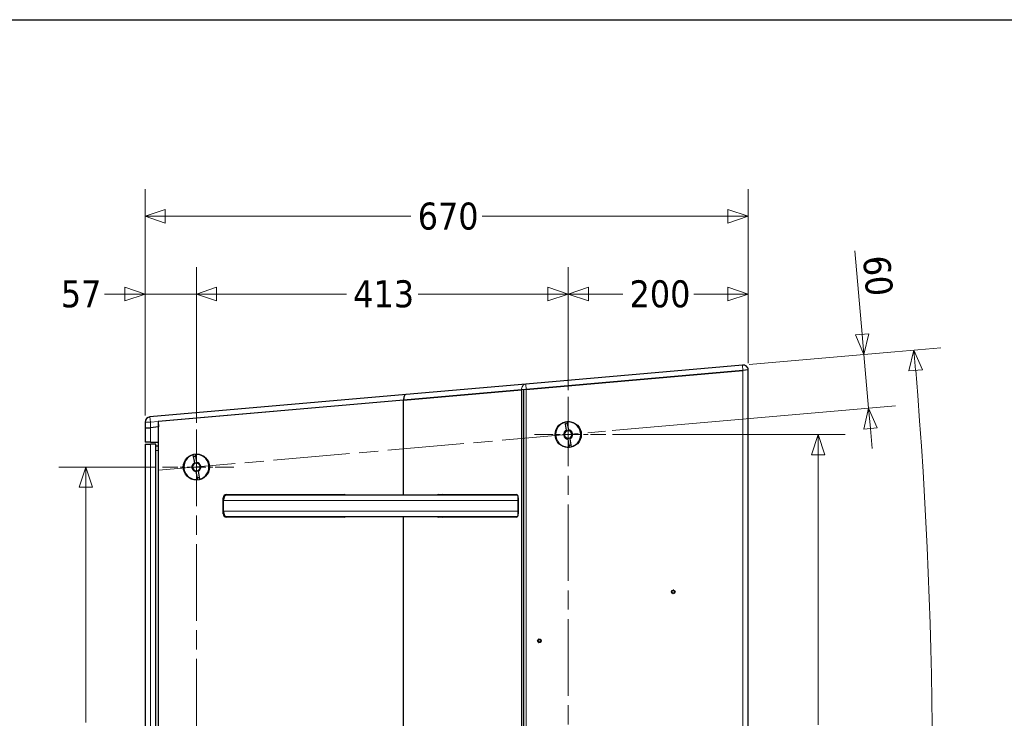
# Model space of a CAD drawing. Header units: millimetres. Extents: x -2236 to 4365, y 90 to 3088.
# Tile 38 of 39: x 2178 to 3271, y 2284 to 3060. Entities that reach past the tile are written whole.
import ezdxf

# ---------------------------------------------------------------- set-up
doc = ezdxf.new("R2010")
doc.units = ezdxf.units.MM
doc.header["$LTSCALE"] = 15
doc.linetypes.add('CHAIN', pattern=[0.3543, 0.2362, -0.0295, 0.0591, -0.0295])
doc.linetypes.add('LONG_DASH_DOTTED', pattern=[0.3001, 0.2362, -0.0295, 0.0049, -0.0295])
doc.layers.add('Border (ISO)', color=7, linetype='Continuous', lineweight=25)
doc.layers.add('Visibile (ISO)', color=7, linetype='Continuous', lineweight=25)
for name, color, linetype, lineweight, true_color in [('Centro (ISO)', 7, 'Continuous', 15, 0x0080bf), ("Linea d'asse (ISO)", 7, 'LONG_DASH_DOTTED', 15, 0xff0080), ('Quota (ISO)', 7, 'Continuous', 15, 0x008000), ('Visibile sottile (ISO)', 9, 'Continuous', 18, 0x808080)]:
    doc.layers.add(name, color=color, linetype=linetype, lineweight=lineweight, true_color=true_color)
doc.styles.add('Testo nota (ISO)', font='tahoma.ttf')
doc.dimstyles.new('Default (ISO)', dxfattribs={"dimscale": 15, "dimtxt": 2, "dimasz": 1.5, "dimexe": 2, "dimexo": 0.5, "dimgap": 0.5, "dimtad": 1, "dimtoh": 1, "dimrnd": 1e-08, "dimtxsty": 'Testo nota (ISO)', "dimblk": 'Filled-1', "dimcen": 0.09, "dimdle": 10, "dimclrd": 256, "dimclre": 256, "dimclrt": 256, "dimazin": 2, "dimtfac": 0.75, "dimtmove": 0, "dimatfit": 3, "dimfxl": 0, "dimtolj": 1, "dimtzin": 0, "dimlwd": -1, "dimlwe": -1, "dimarcsym": 0})

# ---------------------------------------------------------------- blocks, each defined once
blk = doc.blocks.new('Bordi Bordo di default')
at = {"layer": 'Border (ISO)', "flags": 128}
blk.add_lwpolyline([(6, 6), (6, 204), (291, 204), (291, 6), (6, 6)], dxfattribs=at)
blk = doc.blocks.new('Filled-1')
at = {"color": 0}
for p, q in [((0, 0), (-1, 0.333)), ((-1, 0.333), (-1, -0.333)), ((-1, 0), (0, 0)), ((-1, -0.333), (0, 0))]:
    blk.add_line(p, q, dxfattribs=at)
at = {"color": 0, "flags": 128}
blk.add_lwpolyline([(-1, -0.333), (0, 0), (-1, 0.333), (-1, -0.333)], dxfattribs=at)
at = {"color": 0}
blk.add_solid([(-1, -0.333), (0, 0), (-1, 0.333), (-1, -0.333)], dxfattribs=at)
blk = doc.blocks.new('*D16')
at = {"layer": 'Defpoints', "color": 0, "transparency": 16777216}
for p in [(2317, 2755.1), (2317, 2612.6), (2374, 2604.6)]:
    blk.add_point(p, dxfattribs=at)
at = {"layer": 'Quota (ISO)', "transparency": 16777216}
for p, q in [((2317, 2620.1), (2317, 2785.1)), ((2374, 2612.1), (2374, 2785.1)), ((2294.5, 2755.1), (2272, 2755.1)), ((2374, 2755.1), (2317, 2755.1)), ((2396.5, 2755.1), (2419, 2755.1))]:
    blk.add_line(p, q, dxfattribs=at)
at = {"layer": 'Quota (ISO)', "transparency": 16777216, "xscale": 22.5, "yscale": 22.5, "zscale": 22.5}
blk.add_blockref('Filled-1', (2317, 2755.1), dxfattribs=at)
at = {"layer": 'Quota (ISO)', "transparency": 16777216, "xscale": 22.5, "yscale": 22.5, "zscale": 22.5, "rotation": 180}
blk.add_blockref('Filled-1', (2374, 2755.1), dxfattribs=at)
at = {"layer": 'Quota (ISO)', "transparency": 16777216, "insert": (2223.5, 2755.1), "char_height": 30, "attachment_point": 4, "style": 'Testo nota (ISO)'}
blk.add_mtext('\\A1;57', dxfattribs=at)
blk = doc.blocks.new('*D17')
at = {"layer": 'Defpoints', "color": 0, "transparency": 16777216}
for p in [(2787, 2755.1), (2787, 2640.7), (2374, 2604.6)]:
    blk.add_point(p, dxfattribs=at)
at = {"layer": 'Quota (ISO)', "transparency": 16777216}
for p, q in [((2374, 2612.1), (2374, 2785.1)), ((2787, 2648.2), (2787, 2785.1)), ((2396.5, 2755.1), (2540.8, 2755.1)), ((2764.5, 2755.1), (2620.3, 2755.1))]:
    blk.add_line(p, q, dxfattribs=at)
at = {"layer": 'Quota (ISO)', "transparency": 16777216, "xscale": 22.5, "yscale": 22.5, "zscale": 22.5, "rotation": 180}
blk.add_blockref('Filled-1', (2374, 2755.1), dxfattribs=at)
at = {"layer": 'Quota (ISO)', "transparency": 16777216, "xscale": 22.5, "yscale": 22.5, "zscale": 22.5}
blk.add_blockref('Filled-1', (2787, 2755.1), dxfattribs=at)
at = {"layer": 'Quota (ISO)', "transparency": 16777216, "insert": (2548.3, 2755.1), "char_height": 30, "attachment_point": 4, "style": 'Testo nota (ISO)'}
blk.add_mtext('\\A1;413', dxfattribs=at)
blk = doc.blocks.new('*D18')
at = {"layer": 'Defpoints', "color": 0, "transparency": 16777216}
for p in [(2987, 2755.1), (2987, 2670.7), (2787, 2640.7)]:
    blk.add_point(p, dxfattribs=at)
at = {"layer": 'Quota (ISO)', "transparency": 16777216}
for p, q in [((2787, 2648.2), (2787, 2785.1)), ((2987, 2678.2), (2987, 2785.1)), ((2809.5, 2755.1), (2847.7, 2755.1)), ((2964.5, 2755.1), (2926.4, 2755.1))]:
    blk.add_line(p, q, dxfattribs=at)
at = {"layer": 'Quota (ISO)', "transparency": 16777216, "xscale": 22.5, "yscale": 22.5, "zscale": 22.5, "rotation": 180}
blk.add_blockref('Filled-1', (2787, 2755.1), dxfattribs=at)
at = {"layer": 'Quota (ISO)', "transparency": 16777216, "xscale": 22.5, "yscale": 22.5, "zscale": 22.5}
blk.add_blockref('Filled-1', (2987, 2755.1), dxfattribs=at)
at = {"layer": 'Quota (ISO)', "transparency": 16777216, "insert": (2855.2, 2755.1), "char_height": 30, "attachment_point": 4, "style": 'Testo nota (ISO)'}
blk.add_mtext('\\A1;200', dxfattribs=at)
blk = doc.blocks.new('*D19')
at = {"layer": 'Defpoints', "color": 0, "transparency": 16777216}
for p in [(2980.5, 2676.2), (-2236.5, 2219.7), (3189.4, 2061.9), (2980.5, 1763.3)]:
    blk.add_point(p, dxfattribs=at)
at = {"layer": 'Quota (ISO)', "transparency": 16777216}
for p, q in [((2988, 2676.8), (3200.9, 2695.5)), ((2988, 1762.7), (3200.9, 1744))]:
    blk.add_line(p, q, dxfattribs=at)
blk.add_arc((-2236.5, 2219.7), 5428.2, 355.2375, 4.7625, dxfattribs=at)
at = {"layer": 'Quota (ISO)', "transparency": 16777216, "xscale": 22.5, "yscale": 22.5, "zscale": 22.5}
for p, rotation in [((3171, 2692.8), 94.88125373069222), ((3171, 1746.6), 265.1187462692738)]:
    blk.add_blockref('Filled-1', p, dxfattribs=dict(at, rotation=rotation))
at = {"layer": 'Quota (ISO)', "transparency": 16777216, "insert": (3168.6, 2190.8), "char_height": 30, "attachment_point": 4, "rotation": 90, "style": 'Testo nota (ISO)'}
blk.add_mtext('\\A1;10°', dxfattribs=at)
blk = doc.blocks.new('*D23')
at = {"layer": 'Defpoints', "color": 0, "transparency": 16777216}
for p in [(2980.5, 2676.2), (3120.7, 2628.2), (2828.6, 2602.7)]:
    blk.add_point(p, dxfattribs=at)
at = {"layer": 'Quota (ISO)', "transparency": 16777216}
for p, q in [((3113.5, 2710.4), (3105.4, 2803.3)), ((2988, 2676.8), (3145.3, 2690.6)), ((3120.7, 2628.2), (3115.4, 2688)), ((2836, 2603.3), (3150.6, 2630.8)), ((3122.6, 2605.8), (3124.6, 2583.4))]:
    blk.add_line(p, q, dxfattribs=at)
at = {"layer": 'Quota (ISO)', "transparency": 16777216, "xscale": 22.5, "yscale": 22.5, "zscale": 22.5}
for p, rotation in [((3115.4, 2688), 274.999999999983), ((3120.7, 2628.2), 94.99999999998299)]:
    blk.add_blockref('Filled-1', p, dxfattribs=dict(at, rotation=rotation))
at = {"layer": 'Quota (ISO)', "transparency": 16777216, "insert": (3129, 2797.8), "char_height": 30, "attachment_point": 4, "rotation": 275, "style": 'Testo nota (ISO)'}
blk.add_mtext('\\A1;60', dxfattribs=at)
blk = doc.blocks.new('*D26')
at = {"layer": 'Defpoints', "color": 0, "transparency": 16777216}
for p in [(2987, 2841.5), (2987, 2670.7), (2317, 2612.6)]:
    blk.add_point(p, dxfattribs=at)
at = {"layer": 'Quota (ISO)', "transparency": 16777216}
for p, q in [((2317, 2620.1), (2317, 2871.5)), ((2987, 2678.2), (2987, 2871.5)), ((2339.5, 2841.5), (2612.4, 2841.5)), ((2964.5, 2841.5), (2691.6, 2841.5))]:
    blk.add_line(p, q, dxfattribs=at)
at = {"layer": 'Quota (ISO)', "transparency": 16777216, "xscale": 22.5, "yscale": 22.5, "zscale": 22.5, "rotation": 180}
blk.add_blockref('Filled-1', (2317, 2841.5), dxfattribs=at)
at = {"layer": 'Quota (ISO)', "transparency": 16777216, "xscale": 22.5, "yscale": 22.5, "zscale": 22.5}
blk.add_blockref('Filled-1', (2987, 2841.5), dxfattribs=at)
at = {"layer": 'Quota (ISO)', "transparency": 16777216, "insert": (2619.9, 2841.5), "char_height": 30, "attachment_point": 4, "style": 'Testo nota (ISO)'}
blk.add_mtext('\\A1;670', dxfattribs=at)
blk = doc.blocks.new('*D30')
at = {"layer": 'Defpoints', "color": 0, "transparency": 16777216}
for p in [(2828.7, 2599), (2828.7, 1840.5), (3064.7, 1840.5)]:
    blk.add_point(p, dxfattribs=at)
at = {"layer": 'Quota (ISO)', "transparency": 16777216}
for p, q in [((2836.2, 2599), (3094.7, 2599)), ((3064.7, 2576.5), (3064.7, 2276.5)), ((3064.7, 1863), (3064.7, 2163)), ((2836.2, 1840.5), (3094.7, 1840.5))]:
    blk.add_line(p, q, dxfattribs=at)
at = {"layer": 'Quota (ISO)', "transparency": 16777216, "xscale": 22.5, "yscale": 22.5, "zscale": 22.5}
for p, rotation in [((3064.7, 2599), 90), ((3064.7, 1840.5), 270)]:
    blk.add_blockref('Filled-1', p, dxfattribs=dict(at, rotation=rotation))
at = {"layer": 'Quota (ISO)', "transparency": 16777216, "insert": (3064.7, 2170.5), "char_height": 30, "attachment_point": 4, "rotation": 90, "style": 'Testo nota (ISO)'}
blk.add_mtext('\\A1;758,5', dxfattribs=at)
blk = doc.blocks.new('*D31')
at = {"layer": 'Defpoints', "color": 0, "transparency": 16777216}
for p in [(2336.5, 2562.9), (2251.2, 1880.3), (2331.7, 1880.3)]:
    blk.add_point(p, dxfattribs=at)
at = {"layer": 'Quota (ISO)', "transparency": 16777216}
for p, q in [((2329, 2562.9), (2221.2, 2562.9)), ((2251.2, 2540.4), (2251.2, 2278.9)), ((2251.2, 1902.8), (2251.2, 2164.3)), ((2324.2, 1880.3), (2221.2, 1880.3))]:
    blk.add_line(p, q, dxfattribs=at)
at = {"layer": 'Quota (ISO)', "transparency": 16777216, "xscale": 22.5, "yscale": 22.5, "zscale": 22.5}
for p, rotation in [((2251.2, 2562.9), 90), ((2251.2, 1880.3), 270)]:
    blk.add_blockref('Filled-1', p, dxfattribs=dict(at, rotation=rotation))
at = {"layer": 'Quota (ISO)', "transparency": 16777216, "insert": (2251.2, 2171.8), "char_height": 30, "attachment_point": 4, "rotation": 90, "style": 'Testo nota (ISO)'}
blk.add_mtext('\\A1;682,6', dxfattribs=at)

msp = doc.modelspace()

# ---------------------------------------------------------------- linework, layer by layer
at = {"layer": 'Centro (ISO)', "linetype": 'CHAIN', "ltscale": 5.866186}
for p, q in [((2749.544, 2599.021), (2828.732, 2599.021)), ((2415.732, 2562.888), (2336.544, 2562.888))]:
    msp.add_line(p, q, dxfattribs=at)
at = {"layer": "Linea d'asse (ISO)", "linetype": 'CHAIN', "ltscale": 23.990969}
for p, q in [((2787.044, 1798.787), (2787.044, 2640.709)), ((2374.044, 2604.576), (2374.044, 1834.108)), ((2332.515, 2559.255), (2828.573, 2602.654))]:
    msp.add_line(p, q, dxfattribs=at)
at = {"layer": 'Visibile (ISO)'}
for p, q in [((2980.544, 2676.179), (2739.965, 2655.131)), ((2740.488, 2649.154), (2981.067, 2670.202)), ((2981.044, 2670.2), (2740.508, 2649.156)), ((2987.044, 2670.725), (2981.067, 2670.202)), ((2987.044, 1768.771), (2987.044, 2670.725)), ((2604.253, 2637.235), (2735.317, 2648.702)), ((2735.312, 2648.701), (2604.253, 2637.235)), ((2739.965, 2655.131), (2607.175, 2643.514)), ((2735.312, 2648.701), (2735.317, 2648.702)), ((2740.488, 2649.154), (2735.317, 2648.702)), ((2737.508, 2648.893), (2737.508, 1790.602)), ((2737.508, 1790.602), (2737.508, 2648.893)), ((2740.488, 2649.154), (2740.508, 2649.156)), ((2607.175, 2643.514), (2322.521, 2618.61)), ((2604.253, 2637.235), (2331.521, 2613.374)), ((2604.253, 2637.235), (2332.044, 2613.42)), ((2604.253, 2531.748), (2604.253, 2637.235)), ((2604.253, 2531.748), (2604.253, 2637.235)), ((2317.044, 2612.633), (2317.044, 2606.085)), ((2323.044, 2606.61), (2317.044, 2606.085)), ((2317.044, 2606.085), (2323.044, 2606.61)), ((2317.044, 2606.085), (2317.044, 2590.338)), ((2332.044, 2607.397), (2323.044, 2606.61)), ((2332.044, 2607.397), (2323.044, 2606.61)), ((2331.521, 2613.374), (2332.044, 2607.397)), ((2332.044, 1826.076), (2332.044, 2613.42)), ((2332.044, 2590.338), (2332.044, 2607.397)), ((2785.209, 2603.672), (2783.634, 2612.599)), ((2785.604, 2612.947), (2787.178, 2604.019)), ((2788.484, 2585.095), (2786.91, 2594.023)), ((2788.88, 2594.37), (2790.454, 2585.443)), ((2323.044, 2590.338), (2317.044, 2590.338)), ((2317.044, 2588.338), (2323.044, 2588.338)), ((2317.044, 2588.338), (2317.044, 1826.863)), ((2323.044, 2590.338), (2332.044, 2590.338)), ((2329.044, 2588.338), (2323.044, 2588.338)), ((2329.044, 1826.338), (2329.044, 2588.338)), ((2329.044, 2586.338), (2332.044, 2586.338)), ((2372.209, 2567.539), (2370.634, 2576.467)), ((2372.604, 2576.814), (2374.178, 2567.886)), ((2375.484, 2548.962), (2373.91, 2557.89)), ((2375.88, 2558.237), (2377.454, 2549.31)), ((2403.753, 2510.848), (2403.753, 2528.648)), ((2730.636, 2531.748), (2407.267, 2531.748)), ((2407.353, 2532.248), (2538.178, 2532.248)), ((2642.425, 2532.248), (2729.721, 2532.248)), ((2731.521, 2528.648), (2731.521, 2510.848)), ((2404.253, 2513.748), (2404.253, 2525.748)), ((2731.271, 2513.748), (2731.271, 2525.748)), ((2407.267, 2507.748), (2730.636, 2507.748)), ((2538.178, 2507.248), (2407.353, 2507.248)), ((2604.253, 2231.748), (2604.253, 2507.748)), ((2604.253, 2231.748), (2604.253, 2507.748)), ((2729.721, 2507.248), (2642.425, 2507.248))]:
    msp.add_line(p, q, dxfattribs=at)
for centre, radius in [((2787.044, 2599.021), 14.5), ((2374.044, 2562.888), 14.5), ((2903.669, 2424.175), 2), ((2755.044, 2369.748), 2)]:
    msp.add_circle(centre, radius, dxfattribs=at)
for centre, radius, start, end in [((2981.067, 2670.202), 6, 5, 95), ((2323.044, 2612.633), 6, 95, 180), ((2787.044, 2599.021), 14, 104.096044, 275.903956), ((2787.044, 2599.021), 5, 111.536959, 268.463041), ((2787.044, 2599.021), 4.188, 113.814396, 266.185604), ((2787.044, 2599.021), 12, 95.219808, 104.780192), ((2787.044, 2599.021), 4.188, 86.185604, 113.814396), ((2787.044, 2599.021), 14, 284.096044, 95.903956), ((2787.044, 2599.021), 5, 291.536959, 88.463041), ((2787.044, 2599.021), 4.188, 293.814396, 86.185604), ((2787.044, 2599.021), 4.188, 266.185604, 293.814396), ((2787.044, 2599.021), 12, 275.219808, 284.780192), ((2374.044, 2562.888), 14, 104.096044, 275.903956), ((2374.044, 2562.888), 12, 95.219808, 104.780192), ((2374.044, 2562.888), 14, 284.096044, 95.903956), ((2374.044, 2562.888), 5, 111.536959, 268.463041), ((2374.044, 2562.888), 4.188, 113.814396, 266.185604), ((2374.044, 2562.888), 4.188, 86.185604, 113.814396), ((2374.044, 2562.888), 4.188, 266.185604, 293.814396), ((2374.044, 2562.888), 5, 291.536959, 88.463041), ((2374.044, 2562.888), 4.188, 293.814396, 86.185604), ((2374.044, 2562.888), 12, 275.219808, 284.780192), ((2407.353, 2528.648), 3.6, 90, 180), ((2538.178, 2528.648), 3.6, 59.441568, 90), ((2407.353, 2510.848), 3.6, 180, 270), ((2538.178, 2510.848), 3.6, 270, 300.558432), ((2902.098, 2423.603), 0.279, 128.189793, 271.810207), ((2901.323, 2424.588), 0.975, 308.189685, 31.810315), ((2902.138, 2422.35), 0.975, 8.189793, 91.810207), ((2902.389, 2425.249), 0.279, 68.189685, 211.810315), ((2902.854, 2426.413), 0.975, 248.189685, 331.810315), ((2903.379, 2422.529), 0.279, 188.189685, 331.810315), ((2904.484, 2421.937), 0.975, 68.189685, 151.810315), ((2903.959, 2425.821), 0.279, 8.189685, 151.810315), ((2905.2, 2425.999), 0.975, 188.189685, 271.810315), ((2904.949, 2423.1), 0.279, 248.189685, 31.810315), ((2906.015, 2423.761), 0.975, 128.189685, 211.810315), ((2905.24, 2424.746), 0.279, 308.189685, 91.810315), ((2753.373, 2369.748), 0.279, 108.189793, 251.810207), ((2752.981, 2370.939), 0.975, 288.189685, 11.810315), ((2752.981, 2368.557), 0.975, 348.189793, 71.810207), ((2754.208, 2371.195), 0.279, 48.189685, 191.810315), ((2754.208, 2368.3), 0.279, 168.189685, 311.810315), ((2755.044, 2372.13), 0.975, 228.189685, 311.810315), ((2755.044, 2367.366), 0.975, 48.189685, 131.810315), ((2755.88, 2371.195), 0.279, 348.189685, 131.810315), ((2755.88, 2368.3), 0.279, 228.189685, 11.810315), ((2757.107, 2370.939), 0.975, 168.189685, 251.810315), ((2757.107, 2368.557), 0.975, 108.189685, 191.810315), ((2756.715, 2369.748), 0.279, 288.189685, 71.810315)]:
    msp.add_arc(centre, radius, start, end, dxfattribs=at)
for centre, major_axis, ratio, start_param, end_param in [((2607.698, 2637.537), (0.523, -5.977), 0.57624916, 3.14159265, 4.71238898), ((2642.425, 2528.648), (0, 3.6), 0.5, 0, 0.53334525), ((2647.621, 2528.648), (0, 3.6), 0.5, 0, 0.53334525), ((2729.721, 2528.648), (0, 3.6), 0.5, 4.71238898, 6.28318531), ((2642.425, 2510.848), (0, -3.6), 0.5, 5.74984006, 6.28318531), ((2647.621, 2510.848), (0, -3.6), 0.5, 5.74984006, 6.28318531), ((2729.721, 2510.848), (0, -3.6), 0.5, 0, 1.57079633)]:
    msp.add_ellipse(centre, major_axis=major_axis, ratio=ratio, start_param=start_param, end_param=end_param, dxfattribs=at)
for points, weights in [([(2785.353, 2602.852), (2785.287, 2603.226), (2785.209, 2603.672)], [1, 1.00412650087, 1]), ([(2787.178, 2604.019), (2787.257, 2603.573), (2787.323, 2603.2)], [1, 1.00412650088, 1]), ([(2786.91, 2594.023), (2786.831, 2594.469), (2786.765, 2594.842)], [1, 1.00412650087, 1]), ([(2788.735, 2595.19), (2788.801, 2594.816), (2788.88, 2594.37)], [1, 1.00412650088, 1]), ([(2372.353, 2566.72), (2372.287, 2567.093), (2372.209, 2567.539)], [1, 1.00412650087, 1]), ([(2374.178, 2567.886), (2374.257, 2567.44), (2374.323, 2567.067)], [1, 1.00412650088, 1]), ([(2375.735, 2559.057), (2375.801, 2558.683), (2375.88, 2558.237)], [1, 1.00412650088, 1]), ([(2373.91, 2557.89), (2373.831, 2558.336), (2373.765, 2558.709)], [1, 1.00412650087, 1])]:
    msp.add_rational_spline(points, weights, degree=2, dxfattribs=at)
for points, knots in [([(2407.267, 2531.748), (2407.081, 2531.748), (2406.878, 2531.711), (2406.479, 2531.553), (2406.284, 2531.432), (2405.94, 2531.148), (2405.76, 2530.959), (2405.423, 2530.51), (2405.266, 2530.249), (2405.003, 2529.725), (2404.873, 2529.413), (2404.648, 2528.742), (2404.553, 2528.382), (2404.411, 2527.699), (2404.351, 2527.312), (2404.272, 2526.521), (2404.253, 2526.118), (2404.253, 2525.748)], [0.890620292, 0.890620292, 0.890620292, 0.890620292, 1.002370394, 1.002370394, 1.114120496, 1.114120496, 1.225609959, 1.225609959, 1.337099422, 1.337099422, 1.44827099, 1.44827099, 1.559442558, 1.559442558, 1.670350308, 1.670350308, 1.781258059, 1.781258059, 1.781258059, 1.781258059]), ([(2731.271, 2525.748), (2731.271, 2526.115), (2731.289, 2526.516), (2731.368, 2527.3), (2731.429, 2527.683), (2731.507, 2528.052), (2731.514, 2528.083), (2731.521, 2528.114)], [1.801782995, 1.801782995, 1.801782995, 1.801782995, 1.911882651, 1.911882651, 2.021982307, 2.021982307, 2.032012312, 2.032012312, 2.032012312, 2.032012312]), ([(2404.253, 2513.748), (2404.253, 2513.378), (2404.272, 2512.975), (2404.351, 2512.184), (2404.411, 2511.797), (2404.553, 2511.113), (2404.648, 2510.754), (2404.873, 2510.082), (2405.003, 2509.771), (2405.266, 2509.247), (2405.423, 2508.986), (2405.76, 2508.537), (2405.94, 2508.348), (2406.284, 2508.064), (2406.479, 2507.943), (2406.878, 2507.785), (2407.081, 2507.748), (2407.267, 2507.748)], [1.781258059, 1.781258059, 1.781258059, 1.781258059, 1.89216581, 1.89216581, 2.00307356, 2.00307356, 2.114245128, 2.114245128, 2.225416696, 2.225416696, 2.336906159, 2.336906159, 2.448395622, 2.448395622, 2.560145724, 2.560145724, 2.671895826, 2.671895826, 2.671895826, 2.671895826]), ([(2731.521, 2511.381), (2731.514, 2511.412), (2731.507, 2511.443), (2731.429, 2511.813), (2731.368, 2512.196), (2731.289, 2512.98), (2731.271, 2513.381), (2731.271, 2513.748)], [1.571553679, 1.571553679, 1.571553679, 1.571553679, 1.581583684, 1.581583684, 1.69168334, 1.69168334, 1.801782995, 1.801782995, 1.801782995, 1.801782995]), ([(2901.943, 2423.801), (2901.917, 2423.78), (2901.894, 2423.754), (2901.862, 2423.696), (2901.85, 2423.661), (2901.843, 2423.588), (2901.849, 2423.55), (2901.873, 2423.483), (2901.893, 2423.451), (2901.945, 2423.399), (2901.977, 2423.38), (2902.039, 2423.356), (2902.073, 2423.351), (2902.106, 2423.352)], [0.0851456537, 0.0851456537, 0.0851456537, 0.0851456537, 0.0956282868, 0.0956282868, 0.1063256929, 0.1063256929, 0.1170230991, 0.1170230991, 0.1277205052, 0.1277205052, 0.1384179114, 0.1384179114, 0.1489005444, 0.1489005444, 0.1489005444, 0.1489005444]), ([(2902.175, 2425.117), (2902.21, 2425.061), (2902.24, 2425.002), (2902.292, 2424.867), (2902.314, 2424.778), (2902.333, 2424.595), (2902.329, 2424.501), (2902.299, 2424.327), (2902.27, 2424.236), (2902.19, 2424.071), (2902.138, 2423.996), (2902.043, 2423.886), (2901.995, 2423.841), (2901.943, 2423.801)], [0.454655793, 0.454655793, 0.454655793, 0.454655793, 0.475144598, 0.475144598, 0.501590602, 0.501590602, 0.528036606, 0.528036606, 0.55448261, 0.55448261, 0.580928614, 0.580928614, 0.601417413, 0.601417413, 0.601417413, 0.601417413]), ([(2902.106, 2423.352), (2902.172, 2423.355), (2902.238, 2423.351), (2902.381, 2423.328), (2902.469, 2423.303), (2902.637, 2423.228), (2902.717, 2423.177), (2902.852, 2423.064), (2902.916, 2422.994), (2903.019, 2422.842), (2903.059, 2422.759), (2903.106, 2422.622), (2903.121, 2422.558), (2903.13, 2422.493)], [0.454656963, 0.454656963, 0.454656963, 0.454656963, 0.475145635, 0.475145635, 0.501591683, 0.501591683, 0.52803773, 0.52803773, 0.554483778, 0.554483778, 0.580929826, 0.580929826, 0.601418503, 0.601418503, 0.601418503, 0.601418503]), ([(2902.482, 2425.482), (2902.451, 2425.495), (2902.417, 2425.502), (2902.351, 2425.501), (2902.315, 2425.493), (2902.248, 2425.462), (2902.218, 2425.439), (2902.172, 2425.384), (2902.154, 2425.351), (2902.135, 2425.28), (2902.134, 2425.243), (2902.145, 2425.177), (2902.157, 2425.145), (2902.175, 2425.117)], [0.085145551, 0.085145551, 0.085145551, 0.085145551, 0.0956282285, 0.0956282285, 0.1063256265, 0.1063256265, 0.1170230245, 0.1170230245, 0.1277204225, 0.1277204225, 0.1384178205, 0.1384178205, 0.148900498, 0.148900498, 0.148900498, 0.148900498]), ([(2903.738, 2425.94), (2903.707, 2425.881), (2903.671, 2425.826), (2903.58, 2425.713), (2903.514, 2425.65), (2903.365, 2425.542), (2903.281, 2425.498), (2903.116, 2425.438), (2903.023, 2425.417), (2902.839, 2425.404), (2902.748, 2425.411), (2902.606, 2425.439), (2902.543, 2425.457), (2902.482, 2425.482)], [0.454655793, 0.454655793, 0.454655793, 0.454655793, 0.475144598, 0.475144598, 0.501590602, 0.501590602, 0.528036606, 0.528036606, 0.55448261, 0.55448261, 0.580928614, 0.580928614, 0.601417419, 0.601417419, 0.601417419, 0.601417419]), ([(2903.13, 2422.493), (2903.134, 2422.46), (2903.146, 2422.427), (2903.18, 2422.37), (2903.204, 2422.343), (2903.264, 2422.3), (2903.3, 2422.286), (2903.37, 2422.274), (2903.408, 2422.275), (2903.479, 2422.294), (2903.512, 2422.312), (2903.563, 2422.354), (2903.585, 2422.38), (2903.6, 2422.41)], [0.085145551, 0.085145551, 0.085145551, 0.085145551, 0.0956282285, 0.0956282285, 0.1063256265, 0.1063256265, 0.1170230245, 0.1170230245, 0.1277204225, 0.1277204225, 0.1384178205, 0.1384178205, 0.148900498, 0.148900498, 0.148900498, 0.148900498]), ([(2903.6, 2422.41), (2903.631, 2422.468), (2903.667, 2422.523), (2903.758, 2422.636), (2903.824, 2422.7), (2903.973, 2422.808), (2904.057, 2422.852), (2904.222, 2422.912), (2904.315, 2422.932), (2904.499, 2422.946), (2904.59, 2422.939), (2904.732, 2422.911), (2904.795, 2422.892), (2904.856, 2422.867)], [0.454655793, 0.454655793, 0.454655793, 0.454655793, 0.475144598, 0.475144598, 0.501590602, 0.501590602, 0.528036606, 0.528036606, 0.55448261, 0.55448261, 0.580928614, 0.580928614, 0.601417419, 0.601417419, 0.601417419, 0.601417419]), ([(2904.208, 2425.857), (2904.204, 2425.89), (2904.192, 2425.922), (2904.158, 2425.979), (2904.134, 2426.007), (2904.074, 2426.049), (2904.038, 2426.064), (2903.968, 2426.076), (2903.93, 2426.074), (2903.859, 2426.055), (2903.826, 2426.038), (2903.775, 2425.996), (2903.753, 2425.969), (2903.738, 2425.94)], [0.085145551, 0.085145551, 0.085145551, 0.085145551, 0.0956282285, 0.0956282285, 0.1063256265, 0.1063256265, 0.1170230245, 0.1170230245, 0.1277204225, 0.1277204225, 0.1384178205, 0.1384178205, 0.148900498, 0.148900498, 0.148900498, 0.148900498]), ([(2905.232, 2424.998), (2905.166, 2424.995), (2905.1, 2424.999), (2904.957, 2425.022), (2904.869, 2425.046), (2904.701, 2425.121), (2904.621, 2425.172), (2904.486, 2425.286), (2904.422, 2425.356), (2904.319, 2425.508), (2904.279, 2425.59), (2904.232, 2425.727), (2904.217, 2425.791), (2904.208, 2425.857)], [0.454655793, 0.454655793, 0.454655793, 0.454655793, 0.475144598, 0.475144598, 0.501590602, 0.501590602, 0.528036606, 0.528036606, 0.55448261, 0.55448261, 0.580928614, 0.580928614, 0.601417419, 0.601417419, 0.601417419, 0.601417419]), ([(2904.856, 2422.867), (2904.887, 2422.854), (2904.921, 2422.848), (2904.987, 2422.849), (2905.023, 2422.856), (2905.09, 2422.887), (2905.12, 2422.911), (2905.166, 2422.965), (2905.184, 2422.999), (2905.203, 2423.07), (2905.204, 2423.107), (2905.193, 2423.172), (2905.181, 2423.205), (2905.163, 2423.233)], [0.085145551, 0.085145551, 0.085145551, 0.085145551, 0.0956282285, 0.0956282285, 0.1063256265, 0.1063256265, 0.1170230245, 0.1170230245, 0.1277204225, 0.1277204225, 0.1384178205, 0.1384178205, 0.148900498, 0.148900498, 0.148900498, 0.148900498]), ([(2905.163, 2423.233), (2905.128, 2423.289), (2905.098, 2423.348), (2905.046, 2423.483), (2905.024, 2423.571), (2905.005, 2423.754), (2905.009, 2423.849), (2905.039, 2424.023), (2905.068, 2424.113), (2905.148, 2424.279), (2905.2, 2424.354), (2905.295, 2424.463), (2905.343, 2424.509), (2905.395, 2424.549)], [0.454655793, 0.454655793, 0.454655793, 0.454655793, 0.475144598, 0.475144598, 0.501590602, 0.501590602, 0.528036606, 0.528036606, 0.55448261, 0.55448261, 0.580928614, 0.580928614, 0.601417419, 0.601417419, 0.601417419, 0.601417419]), ([(2905.395, 2424.549), (2905.421, 2424.569), (2905.444, 2424.595), (2905.476, 2424.653), (2905.488, 2424.688), (2905.495, 2424.762), (2905.489, 2424.799), (2905.465, 2424.866), (2905.445, 2424.899), (2905.393, 2424.951), (2905.361, 2424.97), (2905.299, 2424.993), (2905.265, 2424.999), (2905.232, 2424.998)], [0.085145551, 0.085145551, 0.085145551, 0.085145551, 0.0956282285, 0.0956282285, 0.1063256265, 0.1063256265, 0.1170230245, 0.1170230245, 0.1277204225, 0.1277204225, 0.1384178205, 0.1384178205, 0.148900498, 0.148900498, 0.148900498, 0.148900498]), ([(2753.294, 2369.987), (2753.262, 2369.977), (2753.232, 2369.96), (2753.182, 2369.917), (2753.159, 2369.887), (2753.128, 2369.821), (2753.12, 2369.784), (2753.12, 2369.712), (2753.128, 2369.675), (2753.159, 2369.609), (2753.182, 2369.579), (2753.232, 2369.536), (2753.262, 2369.519), (2753.294, 2369.509)], [0.0851456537, 0.0851456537, 0.0851456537, 0.0851456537, 0.0956282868, 0.0956282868, 0.1063256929, 0.1063256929, 0.1170230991, 0.1170230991, 0.1277205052, 0.1277205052, 0.1384179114, 0.1384179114, 0.1489005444, 0.1489005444, 0.1489005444, 0.1489005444]), ([(2753.962, 2371.144), (2753.976, 2371.08), (2753.984, 2371.014), (2753.987, 2370.869), (2753.978, 2370.778), (2753.933, 2370.6), (2753.896, 2370.512), (2753.808, 2370.36), (2753.75, 2370.284), (2753.618, 2370.156), (2753.544, 2370.103), (2753.417, 2370.033), (2753.357, 2370.007), (2753.294, 2369.987)], [0.454655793, 0.454655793, 0.454655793, 0.454655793, 0.475144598, 0.475144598, 0.501590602, 0.501590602, 0.528036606, 0.528036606, 0.55448261, 0.55448261, 0.580928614, 0.580928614, 0.601417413, 0.601417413, 0.601417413, 0.601417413]), ([(2753.294, 2369.509), (2753.357, 2369.489), (2753.417, 2369.463), (2753.544, 2369.393), (2753.618, 2369.34), (2753.75, 2369.211), (2753.808, 2369.136), (2753.896, 2368.984), (2753.933, 2368.896), (2753.978, 2368.717), (2753.987, 2368.627), (2753.984, 2368.482), (2753.976, 2368.416), (2753.962, 2368.352)], [0.454656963, 0.454656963, 0.454656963, 0.454656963, 0.475145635, 0.475145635, 0.501591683, 0.501591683, 0.52803773, 0.52803773, 0.554483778, 0.554483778, 0.580929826, 0.580929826, 0.601418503, 0.601418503, 0.601418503, 0.601418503]), ([(2754.376, 2371.383), (2754.351, 2371.405), (2754.321, 2371.423), (2754.259, 2371.445), (2754.222, 2371.45), (2754.149, 2371.444), (2754.113, 2371.432), (2754.051, 2371.397), (2754.023, 2371.371), (2753.981, 2371.311), (2753.967, 2371.276), (2753.955, 2371.211), (2753.955, 2371.177), (2753.962, 2371.144)], [0.085145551, 0.085145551, 0.085145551, 0.085145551, 0.0956282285, 0.0956282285, 0.1063256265, 0.1063256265, 0.1170230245, 0.1170230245, 0.1277204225, 0.1277204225, 0.1384178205, 0.1384178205, 0.148900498, 0.148900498, 0.148900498, 0.148900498]), ([(2753.962, 2368.352), (2753.955, 2368.319), (2753.955, 2368.285), (2753.967, 2368.22), (2753.981, 2368.185), (2754.023, 2368.125), (2754.051, 2368.099), (2754.113, 2368.064), (2754.149, 2368.052), (2754.222, 2368.046), (2754.259, 2368.051), (2754.321, 2368.073), (2754.351, 2368.091), (2754.376, 2368.113)], [0.085145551, 0.085145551, 0.085145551, 0.085145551, 0.0956282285, 0.0956282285, 0.1063256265, 0.1063256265, 0.1170230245, 0.1170230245, 0.1277204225, 0.1277204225, 0.1384178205, 0.1384178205, 0.148900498, 0.148900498, 0.148900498, 0.148900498]), ([(2755.712, 2371.383), (2755.663, 2371.338), (2755.61, 2371.299), (2755.486, 2371.224), (2755.403, 2371.187), (2755.226, 2371.137), (2755.132, 2371.124), (2754.956, 2371.124), (2754.862, 2371.137), (2754.685, 2371.187), (2754.602, 2371.224), (2754.478, 2371.299), (2754.425, 2371.338), (2754.376, 2371.383)], [0.454655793, 0.454655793, 0.454655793, 0.454655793, 0.475144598, 0.475144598, 0.501590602, 0.501590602, 0.528036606, 0.528036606, 0.55448261, 0.55448261, 0.580928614, 0.580928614, 0.601417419, 0.601417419, 0.601417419, 0.601417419]), ([(2754.376, 2368.113), (2754.425, 2368.157), (2754.478, 2368.197), (2754.602, 2368.272), (2754.685, 2368.309), (2754.862, 2368.359), (2754.956, 2368.372), (2755.132, 2368.372), (2755.226, 2368.359), (2755.403, 2368.309), (2755.486, 2368.272), (2755.61, 2368.197), (2755.663, 2368.157), (2755.712, 2368.113)], [0.454655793, 0.454655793, 0.454655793, 0.454655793, 0.475144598, 0.475144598, 0.501590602, 0.501590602, 0.528036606, 0.528036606, 0.55448261, 0.55448261, 0.580928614, 0.580928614, 0.601417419, 0.601417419, 0.601417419, 0.601417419]), ([(2756.126, 2371.144), (2756.133, 2371.177), (2756.133, 2371.211), (2756.121, 2371.276), (2756.107, 2371.311), (2756.065, 2371.371), (2756.037, 2371.397), (2755.975, 2371.432), (2755.939, 2371.444), (2755.866, 2371.45), (2755.829, 2371.445), (2755.767, 2371.423), (2755.737, 2371.405), (2755.712, 2371.383)], [0.085145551, 0.085145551, 0.085145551, 0.085145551, 0.0956282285, 0.0956282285, 0.1063256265, 0.1063256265, 0.1170230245, 0.1170230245, 0.1277204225, 0.1277204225, 0.1384178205, 0.1384178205, 0.148900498, 0.148900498, 0.148900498, 0.148900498]), ([(2755.712, 2368.113), (2755.737, 2368.091), (2755.767, 2368.073), (2755.829, 2368.051), (2755.866, 2368.046), (2755.939, 2368.052), (2755.975, 2368.064), (2756.037, 2368.099), (2756.065, 2368.125), (2756.107, 2368.185), (2756.121, 2368.22), (2756.133, 2368.285), (2756.133, 2368.319), (2756.126, 2368.352)], [0.085145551, 0.085145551, 0.085145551, 0.085145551, 0.0956282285, 0.0956282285, 0.1063256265, 0.1063256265, 0.1170230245, 0.1170230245, 0.1277204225, 0.1277204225, 0.1384178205, 0.1384178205, 0.148900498, 0.148900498, 0.148900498, 0.148900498]), ([(2756.794, 2369.987), (2756.731, 2370.007), (2756.671, 2370.033), (2756.544, 2370.103), (2756.47, 2370.156), (2756.338, 2370.284), (2756.28, 2370.36), (2756.192, 2370.512), (2756.155, 2370.6), (2756.11, 2370.778), (2756.102, 2370.869), (2756.104, 2371.014), (2756.112, 2371.08), (2756.126, 2371.144)], [0.454655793, 0.454655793, 0.454655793, 0.454655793, 0.475144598, 0.475144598, 0.501590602, 0.501590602, 0.528036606, 0.528036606, 0.55448261, 0.55448261, 0.580928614, 0.580928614, 0.601417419, 0.601417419, 0.601417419, 0.601417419]), ([(2756.126, 2368.352), (2756.112, 2368.416), (2756.104, 2368.482), (2756.102, 2368.627), (2756.11, 2368.717), (2756.155, 2368.896), (2756.192, 2368.984), (2756.28, 2369.136), (2756.338, 2369.211), (2756.47, 2369.34), (2756.544, 2369.393), (2756.671, 2369.463), (2756.731, 2369.489), (2756.794, 2369.509)], [0.454655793, 0.454655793, 0.454655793, 0.454655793, 0.475144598, 0.475144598, 0.501590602, 0.501590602, 0.528036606, 0.528036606, 0.55448261, 0.55448261, 0.580928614, 0.580928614, 0.601417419, 0.601417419, 0.601417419, 0.601417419]), ([(2756.794, 2369.509), (2756.826, 2369.519), (2756.856, 2369.536), (2756.906, 2369.579), (2756.929, 2369.609), (2756.96, 2369.675), (2756.968, 2369.712), (2756.968, 2369.784), (2756.96, 2369.821), (2756.929, 2369.887), (2756.906, 2369.917), (2756.856, 2369.96), (2756.826, 2369.977), (2756.794, 2369.987)], [0.085145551, 0.085145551, 0.085145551, 0.085145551, 0.0956282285, 0.0956282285, 0.1063256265, 0.1063256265, 0.1170230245, 0.1170230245, 0.1277204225, 0.1277204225, 0.1384178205, 0.1384178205, 0.148900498, 0.148900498, 0.148900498, 0.148900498])]:
    msp.add_open_spline(points, degree=3, knots=knots, dxfattribs=at)
at = {"layer": 'Visibile sottile (ISO)'}
for p, q in [((2980.544, 2676.179), (2981.067, 2670.202)), ((2981.044, 1769.296), (2981.044, 2670.2)), ((2735.312, 1790.795), (2735.312, 2648.701)), ((2740.488, 2649.154), (2739.965, 2655.131)), ((2740.508, 1790.34), (2740.508, 2649.156)), ((2323.044, 2612.633), (2322.521, 2618.61)), ((2323.044, 2612.633), (2317.044, 2612.633)), ((2323.044, 2612.633), (2331.521, 2613.374)), ((2323.044, 2606.61), (2323.044, 2612.633)), ((2323.044, 2590.338), (2323.044, 2606.61)), ((2323.044, 1826.863), (2323.044, 2588.338)), ((2329.044, 2581.338), (2332.044, 2581.338)), ((2404.253, 2525.748), (2731.271, 2525.748)), ((2731.271, 2513.748), (2404.253, 2513.748)), ((2901.926, 2423.822), (2901.943, 2423.801)), ((2902.107, 2423.325), (2902.106, 2423.352)), ((2902.152, 2425.102), (2902.175, 2425.117)), ((2902.492, 2425.508), (2902.482, 2425.482)), ((2903.103, 2422.489), (2903.13, 2422.493)), ((2903.624, 2422.397), (2903.6, 2422.41)), ((2903.714, 2425.952), (2903.738, 2425.94)), ((2904.235, 2425.861), (2904.208, 2425.857)), ((2904.846, 2422.842), (2904.856, 2422.867)), ((2905.186, 2423.247), (2905.163, 2423.233)), ((2905.231, 2425.025), (2905.232, 2424.998)), ((2905.412, 2424.527), (2905.395, 2424.549)), ((2753.286, 2370.013), (2753.294, 2369.987)), ((2753.286, 2369.483), (2753.294, 2369.509)), ((2753.936, 2371.138), (2753.962, 2371.144)), ((2753.936, 2368.357), (2753.962, 2368.352)), ((2754.394, 2371.403), (2754.376, 2371.383)), ((2754.394, 2368.093), (2754.376, 2368.113)), ((2755.694, 2371.403), (2755.712, 2371.383)), ((2755.694, 2368.093), (2755.712, 2368.113)), ((2756.152, 2371.138), (2756.126, 2371.144)), ((2756.152, 2368.357), (2756.126, 2368.352)), ((2756.802, 2370.013), (2756.794, 2369.987)), ((2756.802, 2369.483), (2756.794, 2369.509))]:
    msp.add_line(p, q, dxfattribs=at)
msp.add_ellipse((2740.488, 2649.154), major_axis=(-0.523, 5.977), ratio=0.86519799, start_param=0, end_param=1.57079633, dxfattribs=at)

# ---------------------------------------------------------------- block references
at = {"xscale": 15, "yscale": 15, "zscale": 15}
msp.add_blockref('Bordi Bordo di default', (0, 0), dxfattribs=at)

# ---------------------------------------------------------------- dimensions: what is measured, and where the dimension line sits
at = {"layer": 'Quota (ISO)'}
for base, p1, p2, angle, override, picture, middle in [((2987.044, 2841.54), (2317.044, 2612.633), (2987.044, 2670.725), 180, {"dimgap": 0.5, "dimtad": 0, "dimtoh": 0, "dimdec": 2, "dimtol": 0, "dimlim": 0, "dimtp": 0, "dimtm": 0, "dimtdec": 2, "dimtofl": 0, "dimatfit": 1}, '*D26', (2652.044, 2841.54)), ((3120.677, 2628.21), (2980.544, 2676.179), (2828.573, 2602.654), 95, {"dimgap": 0.5, "dimtoh": 0, "dimdec": 2, "dimtol": 0, "dimlim": 0, "dimtp": 0, "dimtm": 0, "dimtdec": 2, "dimtofl": 1, "dimatfit": 1}, '*D23', (3107.831, 2775.036)), ((2317.044, 2755.143), (2374.044, 2604.576), (2317.044, 2612.633), 180, {"dimgap": 0.5, "dimtad": 0, "dimtoh": 0, "dimdec": 2, "dimtol": 0, "dimlim": 0, "dimtp": 0, "dimtm": 0, "dimtdec": 2, "dimtofl": 1, "dimatfit": 1}, '*D16', (2244.013, 2755.143)), ((2787.044, 2755.143), (2374.044, 2604.576), (2787.044, 2640.709), 180, {"dimgap": 0.5, "dimtad": 0, "dimtoh": 0, "dimdec": 2, "dimtol": 0, "dimlim": 0, "dimtp": 0, "dimtm": 0, "dimtdec": 2, "dimtofl": 0, "dimatfit": 1}, '*D17', (2580.544, 2755.143)), ((3064.74, 1840.475), (2828.732, 2599.021), (2828.732, 1840.475), 270, {"dimgap": 0.5, "dimtad": 0, "dimtoh": 0, "dimdec": 1, "dimtol": 0, "dimlim": 0, "dimtp": 0, "dimtm": 0, "dimtdec": 1, "dimtofl": 0, "dimatfit": 1}, '*D30', (3064.74, 2219.748)), ((2251.178, 1880.312), (2336.544, 2562.888), (2331.706, 1880.312), 90, {"dimgap": 0.5, "dimtad": 0, "dimtoh": 0, "dimdec": 1, "dimtol": 0, "dimlim": 0, "dimtp": 0, "dimtm": 0, "dimtdec": 1, "dimtofl": 0, "dimatfit": 1}, '*D31', (2251.178, 2221.6))]:
    dim = msp.add_linear_dim(base=base, p1=p1, p2=p2, angle=angle, dimstyle='Default (ISO)', override=override, dxfattribs=at)
    dim.commit()
    dim.dimension.update_dxf_attribs({"geometry": picture, "text_midpoint": middle, "dimtype": 160})
dim = msp.add_linear_dim(base=(2987.044, 2755.143), p1=(2787.044, 2640.709), p2=(2987.044, 2670.725), dimstyle='Default (ISO)', override={"dimgap": 0.5, "dimtad": 0, "dimtoh": 0, "dimdec": 2, "dimtol": 0, "dimlim": 0, "dimtp": 0, "dimtm": 0, "dimtdec": 2, "dimtofl": 0, "dimatfit": 1}, dxfattribs=at)
dim.commit()
dim.dimension.update_dxf_attribs({"geometry": '*D18', "text_midpoint": (2887.044, 2755.143), "dimtype": 160})
dim = msp.add_angular_dim_3p(base=(3189.409, 2061.87), center=(-2236.49, 2219.748), p1=(2980.544, 1763.317), p2=(2980.544, 2676.179), dimstyle='Default (ISO)', override={"dimgap": 0.5, "dimtoh": 0, "dimadec": 2, "dimtol": 0, "dimlim": 0, "dimtp": 0, "dimtm": 0, "dimtdec": 2}, dxfattribs=at)
dim.commit()
dim.dimension.update_dxf_attribs({"geometry": '*D19', "text_midpoint": (3191.706, 2219.748), "dimtype": 165})

doc.saveas('drawing.dxf')
